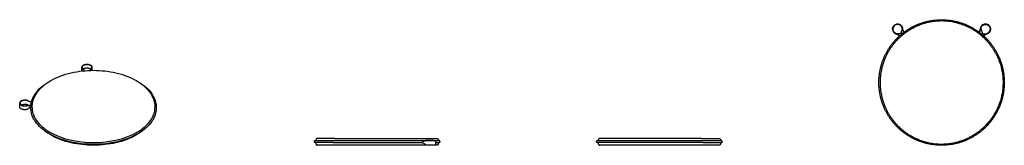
# Model space of a CAD drawing. Header units: millimetres. Extents: x -1570 to 1570, y -200 to 200.
import ezdxf

# ---------------------------------------------------------------- set-up
doc = ezdxf.new("R2010")
doc.units = ezdxf.units.MM
doc.layers.add('Défaut', color=7, linetype='Continuous', true_color=0x000000)

msp = doc.modelspace()

# ---------------------------------------------------------------- linework, layer by layer
at = {"layer": 'Défaut'}
msp.add_lwpolyline([(-288.7, -191.5), (-281.3, -187.3)], dxfattribs=at)
at = {"layer": 'Défaut', "lineweight": -3}
msp.add_lwpolyline([(-244.3, -185.3), (-244, -200)], dxfattribs=at)
for points, weights, knots in [([(1228.2, 141.4), (1286.7, 200), (1369.6, 200), (1452.4, 200), (1511, 141.4), (1569.6, 82.8), (1569.6, 0), (1569.6, -82.8), (1511, -141.4)], [1, 0.853553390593, 0.853553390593, 0.853553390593, 1, 0.853553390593, 0.853553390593, 0.853553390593, 1], [0, 0, 0, 165.685425, 165.685425, 331.37085, 331.37085, 497.056275, 497.056275, 662.7417, 662.7417, 662.7417]), ([(1544.2, 89), (1530.1, 116.6), (1508.2, 138.6), (1450.8, 196), (1369.6, 196), (1322.5, 196), (1280.6, 174.6)], [0.902750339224, 0.938434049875, 1, 0.853553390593, 0.853553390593, 0.853553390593, 0.902750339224], [256.48259, 256.48259, 256.48259, 324.743433, 324.743433, 487.115149, 487.115149, 581.226023, 581.226023, 581.226023]), ([(1245.2, 173.1), (1245.2, 173.1), (1245.2, 173.1), (1245.2, 173.2), (1245.2, 173.3)], [0.991746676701, 0.990949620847, 0.990960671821, 0.990923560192, 1], [0.3511117, 0.3511117, 0.3511117, 0.5, 0.5, 1, 1, 1]), ([(1245.2, 173.1), (1245.2, 173.1), (1245.2, 173), (1245.2, 173), (1245.2, 173)], [1, 0.999962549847, 1, 0.999962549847, 1], [-1, -1, -1, -0.5, -0.5, 0, 0, 0]), ([(1494, 173.1), (1494, 173.1), (1494, 173.1), (1494, 173.2), (1494, 173.3)], [0.991746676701, 0.990949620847, 0.990960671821, 0.990923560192, 1], [0.3511117, 0.3511117, 0.3511117, 0.5, 0.5, 1, 1, 1]), ([(1494, 173.1), (1494, 173.1), (1494, 173), (1494, 173), (1494, 173)], [1, 0.999962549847, 1, 0.999962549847, 1], [-1, -1, -1, -0.5, -0.5, 0, 0, 0]), ([(1511, -141.4), (1452.4, -200), (1369.6, -200), (1286.7, -200), (1228.2, -141.4), (1169.6, -82.8), (1169.6, 0), (1169.6, 82.8), (1228.2, 141.4)], [1, 0.853553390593, 0.853553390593, 0.853553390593, 1, 0.853553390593, 0.853553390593, 0.853553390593, 1], [0, 0, 0, 165.685425, 165.685425, 331.37085, 331.37085, 497.056275, 497.056275, 662.7417, 662.7417, 662.7417]), ([(1231, 138.6), (1173.6, 81.2), (1173.6, 0), (1173.6, -81.2), (1231, -138.6), (1288.4, -196), (1369.6, -196), (1416.6, -196), (1458.6, -174.6)], [1, 0.853553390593, 0.853553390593, 0.853553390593, 1, 0.853553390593, 0.853553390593, 0.853553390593, 0.902750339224], [0, 0, 0, 162.371716, 162.371716, 324.743433, 324.743433, 487.115149, 487.115149, 581.226023, 581.226023, 581.226023]), ([(-1544.5, -57.7), (-1544.5, -57.7), (-1544.5, -57.7), (-1544.5, -57.7), (-1544.5, -57.7)], [1, 0.999962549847, 1, 0.999962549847, 1], [-1, -1, -1, -0.5, -0.5, 0, 0, 0]), ([(-1547.5, -86), (-1547.4, -86), (-1547.4, -86), (-1547.3, -85.9), (-1547.3, -85.9)], [1, 0.997409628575, 0.997409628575, 0.997409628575, 1], [0, 0, 0, 0.5, 0.5, 1, 1, 1]), ([(-620.2, -178), (-622.7, -178), (-624.4, -181), (-625.4, -182.6), (-625.8, -184.8)], [0.853553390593, 0.728553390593, 0.728553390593, 0.728553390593, 0.765943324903], [0, 0, 0, 5.939691, 5.939691, 10.129232, 10.129232, 10.129232]), ([(-570.2, -184.8), (-512.2, -184.8), (-430.2, -184.8), (-348.2, -184.8), (-290.2, -184.8), (-232.2, -184.8), (-232.2, -184.8)], [1, 0.853553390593, 0.853553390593, 0.853553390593, 1, 0.853553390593, 0.853553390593], [0, 0, 0, 164.028571, 164.028571, 328.057141, 328.057141, 492.085712, 492.085712, 492.085712]), ([(-564.5, -178), (-430.2, -178), (-295.8, -178), (-240.2, -178), (-240.2, -178)], [1, 0.707106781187, 1, 0.853553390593, 0.853553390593], [-596.902604, -596.902604, -596.902604, -298.451302, -298.451302, -149.225651, -149.225651, -149.225651]), ([(-240.2, -178), (-237.7, -178), (-235.9, -181), (-235, -182.6), (-234.5, -184.8)], [0.853553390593, 0.728553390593, 0.728553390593, 0.728553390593, 0.765943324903], [0, 0, 0, 5.939691, 5.939691, 10.129232, 10.129232, 10.129232]), ([(271.8, -184.8), (271.8, -184.8), (329.8, -184.8), (387.8, -184.8), (469.8, -184.8), (551.8, -184.8), (609.8, -184.8)], [0.853553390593, 0.853553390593, 1, 0.853553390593, 0.853553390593, 0.853553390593, 1], [0, 0, 0, 164.028571, 164.028571, 328.057141, 328.057141, 492.085712, 492.085712, 492.085712]), ([(279.8, -178), (277.3, -178), (275.6, -181), (274.6, -182.6), (274.2, -184.8)], [0.853553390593, 0.728553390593, 0.728553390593, 0.728553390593, 0.765943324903], [0, 0, 0, 5.939691, 5.939691, 10.129232, 10.129232, 10.129232]), ([(604.2, -178), (548.5, -178), (469.8, -178), (391.1, -178), (335.5, -178), (279.8, -178), (279.8, -178)], [1, 0.853553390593, 0.853553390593, 0.853553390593, 1, 0.853553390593, 0.853553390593], [0, 0, 0, 157.401154, 157.401154, 314.802307, 314.802307, 472.203461, 472.203461, 472.203461]), ([(659.8, -178), (662.3, -178), (664.1, -181), (665, -182.6), (665.5, -184.8)], [0.853553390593, 0.728553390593, 0.728553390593, 0.728553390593, 0.765943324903], [0, 0, 0, 5.939691, 5.939691, 10.129232, 10.129232, 10.129232]), ([(-626.1, -191.5), (-625.8, -194.7), (-624.4, -197), (-622.7, -200), (-620.2, -200)], [0.802783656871, 0.728553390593, 0.728553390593, 0.728553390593, 0.853553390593], [1.757178, 1.757178, 1.757178, 7.66027, 7.66027, 13.599961, 13.599961, 13.599961]), ([(-570.2, -191.5), (-512.2, -191.5), (-430.2, -191.5), (-348.2, -191.5), (-290.2, -191.5), (-289.4, -191.5), (-288.7, -191.5)], [1, 0.853553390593, 0.853553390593, 0.853553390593, 1, 0.997848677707, 0.995728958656], [0, 0, 0, 164.028571, 164.028571, 328.057141, 328.057141, 330.466745, 330.466745, 330.466745]), ([(-240.2, -200), (-240.2, -200), (-295.8, -200), (-430.2, -200), (-564.5, -200)], [0.853553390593, 0.853553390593, 1, 0.707106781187, 1], [-570, -570, -570, -380, -380, 0, 0, 0]), ([(-234.3, -191.5), (-234.6, -194.7), (-235.9, -197), (-237.7, -200), (-240.2, -200)], [0.802794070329, 0.728553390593, 0.728553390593, 0.728553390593, 0.853553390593], [1.756764, 1.756764, 1.756764, 7.66027, 7.66027, 13.599961, 13.599961, 13.599961]), ([(609.8, -191.5), (551.8, -191.5), (469.8, -191.5), (387.8, -191.5), (329.8, -191.5), (271.8, -191.5), (271.8, -191.5)], [1, 0.853553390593, 0.853553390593, 0.853553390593, 1, 0.853553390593, 0.853553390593], [0, 0, 0, 164.028571, 164.028571, 328.057141, 328.057141, 492.085712, 492.085712, 492.085712]), ([(273.9, -191.5), (274.2, -194.7), (275.6, -197), (277.3, -200), (279.8, -200)], [0.802783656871, 0.728553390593, 0.728553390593, 0.728553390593, 0.853553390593], [1.757178, 1.757178, 1.757178, 7.66027, 7.66027, 13.599961, 13.599961, 13.599961]), ([(604.2, -200), (469.8, -200), (335.5, -200), (279.8, -200), (279.8, -200)], [1, 0.707106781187, 1, 0.853553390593, 0.853553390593], [-760, -760, -760, -380, -380, -190, -190, -190]), ([(665.7, -191.5), (665.4, -194.7), (664.1, -197), (662.3, -200), (659.8, -200)], [0.802794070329, 0.728553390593, 0.728553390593, 0.728553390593, 0.853553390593], [1.756764, 1.756764, 1.756764, 7.66027, 7.66027, 13.599961, 13.599961, 13.599961])]:
    msp.add_rational_spline(points, weights, degree=2, knots=knots, dxfattribs=at)
for points, knots in [([(1213.5, 170.2), (1213.5, 171.2), (1213.6, 172.3), (1214, 174.3), (1214.3, 175.3), (1214.9, 176.8), (1215.1, 177.2), (1215.6, 178.2), (1215.9, 178.6), (1216.5, 179.5), (1216.8, 179.9), (1217.4, 180.7), (1217.8, 181.1), (1218.2, 181.5), (1219.7, 183), (1221.4, 184.1), (1224.3, 185.3), (1225.3, 185.6), (1226.9, 186), (1227.4, 186), (1228.2, 186.1), (1228.4, 186.1), (1228.8, 186.1), (1229, 186.1), (1229.2, 186.2), (1229.3, 186.2), (1229.6, 186.2), (1229.7, 186.2), (1230, 186.1), (1230.1, 186.1), (1230.5, 186.1), (1230.8, 186.1), (1231.6, 186), (1232.1, 186), (1233.6, 185.6), (1234.6, 185.3), (1237.5, 184.1), (1239.3, 183), (1240.8, 181.5), (1241.2, 181.1), (1241.5, 180.7), (1242.2, 179.9), (1242.5, 179.5), (1243.1, 178.6), (1243.3, 178.2), (1243.8, 177.2), (1244.1, 176.8), (1244.5, 175.7), (1244.7, 175.1), (1245.2, 173.3)], [-43.089603, -43.089603, -43.089603, -43.089603, -40.140451, -40.140451, -37.191297, -37.191297, -35.71761, -35.71761, -34.243922, -34.243922, -32.770235, -32.770235, -31.296547, -31.296547, -31.296547, -25.375955, -25.375955, -22.422807, -22.422807, -20.947123, -20.947123, -20.209392, -20.209392, -19.84054, -19.84054, -19.471688, -19.471688, -19.102839, -19.102839, -18.733989, -18.733989, -17.996261, -17.996261, -16.520584, -16.520584, -13.567451, -13.567451, -7.646904, -7.646904, -7.646904, -6.173226, -6.173226, -4.699547, -4.699547, -3.225869, -3.225869, -1.75219, -1.75219, 0, 0, 0, 0]), ([(1245.2, 173.1), (1244.7, 174.8), (1244.5, 175.4), (1244.1, 176.5), (1243.8, 177), (1243.3, 177.9), (1243.1, 178.3), (1242.5, 179.2), (1242.2, 179.6), (1241.5, 180.4), (1241.2, 180.8), (1240.8, 181.2), (1239.3, 182.7), (1237.5, 183.9), (1234.6, 185.1), (1233.6, 185.4), (1232.1, 185.7), (1231.6, 185.8), (1230.8, 185.8), (1230.5, 185.9), (1230.1, 185.9), (1230, 185.9), (1229.7, 185.9), (1229.6, 185.9), (1229.3, 185.9), (1229.2, 185.9), (1229, 185.9), (1228.8, 185.9), (1228.4, 185.9), (1228.2, 185.8), (1227.4, 185.8), (1226.9, 185.7), (1225.3, 185.4), (1224.3, 185.1), (1221.4, 183.9), (1219.7, 182.7), (1218.2, 181.2), (1217.8, 180.8), (1217.4, 180.4), (1216.8, 179.6), (1216.5, 179.2), (1215.9, 178.3), (1215.6, 177.9), (1215.1, 177), (1214.9, 176.5), (1214.3, 175), (1214, 174), (1213.6, 172), (1213.5, 170.9), (1213.5, 169.9)], [0, 0, 0, 0, 1.75219, 1.75219, 3.225869, 3.225869, 4.699547, 4.699547, 6.173226, 6.173226, 7.646904, 7.646904, 7.646904, 13.567451, 13.567451, 16.520584, 16.520584, 17.996261, 17.996261, 18.733989, 18.733989, 19.102839, 19.102839, 19.471688, 19.471688, 19.84054, 19.84054, 20.209392, 20.209392, 20.947123, 20.947123, 22.422807, 22.422807, 25.375955, 25.375955, 31.296547, 31.296547, 31.296547, 32.770235, 32.770235, 34.243922, 34.243922, 35.71761, 35.71761, 37.191297, 37.191297, 40.140451, 40.140451, 43.089603, 43.089603, 43.089603, 43.089603]), ([(1213.5, 169.9), (1213.5, 168.8), (1213.6, 167.8), (1214, 165.7), (1214.3, 164.7), (1214.9, 163.3), (1215.1, 162.8), (1215.6, 161.9), (1215.9, 161.4), (1216.5, 160.6), (1216.8, 160.1), (1217.4, 159.3), (1217.8, 159), (1218.2, 158.6), (1219.7, 157.1), (1221.4, 155.9), (1223.4, 155.1)], [43.089603, 43.089603, 43.089603, 43.089603, 46.038742, 46.038742, 48.98788, 48.98788, 50.46156, 50.46156, 51.935239, 51.935239, 53.408918, 53.408918, 54.882598, 54.882598, 54.882598, 60.798845, 60.798845, 60.798845, 60.798845]), ([(1244.2, 172.8), (1243.8, 174.5), (1243.6, 175.1), (1243.2, 176.1), (1242.9, 176.5), (1242.5, 177.4), (1242.2, 177.8), (1241.7, 178.6), (1241.4, 179), (1240.8, 179.8), (1240.4, 180.2), (1240.1, 180.5), (1238.7, 181.9), (1237, 183), (1234.3, 184.1), (1233.4, 184.4), (1231.9, 184.7), (1231.4, 184.8), (1230.7, 184.8), (1230.5, 184.9), (1230.1, 184.9), (1230, 184.9), (1229.7, 184.9), (1229.6, 184.9), (1229.4, 184.9), (1229.2, 184.9), (1229, 184.9), (1228.9, 184.9), (1228.5, 184.9), (1228.3, 184.8), (1227.5, 184.8), (1227, 184.7), (1225.6, 184.4), (1224.6, 184.1), (1221.9, 183), (1220.3, 181.9), (1218.9, 180.5), (1218.5, 180.2), (1218.2, 179.8), (1217.6, 179), (1217.3, 178.6), (1216.7, 177.8), (1216.5, 177.4), (1216, 176.5), (1215.8, 176.1), (1215.2, 174.7), (1215, 173.8), (1214.6, 171.9), (1214.5, 170.9), (1214.5, 169.9)], [0, 0, 0, 0, 1.75219, 1.75219, 3.225869, 3.225869, 4.699547, 4.699547, 6.173226, 6.173226, 7.646904, 7.646904, 7.646904, 13.567451, 13.567451, 16.520584, 16.520584, 17.996261, 17.996261, 18.733989, 18.733989, 19.102839, 19.102839, 19.471688, 19.471688, 19.84054, 19.84054, 20.209392, 20.209392, 20.947123, 20.947123, 22.422807, 22.422807, 25.375955, 25.375955, 31.296547, 31.296547, 31.296547, 32.770235, 32.770235, 34.243922, 34.243922, 35.71761, 35.71761, 37.191297, 37.191297, 40.140451, 40.140451, 43.089603, 43.089603, 43.089603, 43.089603]), ([(1214.5, 169.9), (1214.5, 168.9), (1214.6, 167.9), (1215, 166), (1215.2, 165.1), (1215.8, 163.7), (1216, 163.3), (1216.5, 162.4), (1216.7, 162), (1217.3, 161.2), (1217.6, 160.8), (1218.2, 160), (1218.5, 159.6), (1218.9, 159.3), (1220.3, 157.9), (1221.9, 156.8), (1223.7, 156)], [43.089603, 43.089603, 43.089603, 43.089603, 46.038742, 46.038742, 48.98788, 48.98788, 50.46156, 50.46156, 51.935239, 51.935239, 53.408918, 53.408918, 54.882598, 54.882598, 54.882598, 60.798845, 60.798845, 60.798845, 60.798845]), ([(1223.7, 156.3), (1221.9, 157.1), (1220.3, 158.2), (1218.9, 159.6), (1218.5, 159.9), (1218.2, 160.3), (1217.6, 161), (1217.3, 161.4), (1216.7, 162.2), (1216.5, 162.7), (1216, 163.5), (1215.8, 164), (1215.2, 165.3), (1215, 166.3), (1214.6, 168.1), (1214.5, 169), (1214.5, 169.9)], [-60.803143, -60.803143, -60.803143, -60.803143, -54.882598, -54.882598, -54.882598, -53.408918, -53.408918, -51.935239, -51.935239, -50.46156, -50.46156, -48.98788, -48.98788, -46.038742, -46.038742, -43.356436, -43.356436, -43.356436, -43.356436]), ([(1244.2, 172.9), (1243.3, 166.7), (1241.2, 163.1), (1240, 158.8), (1241.3, 154.2)], [0.099068, 0.099068, 0.099068, 0.099068, 10.927843, 19.291177, 19.291177, 19.291177, 19.291177]), ([(1249.4, 159.8), (1248.8, 160.8), (1246.9, 163.8), (1245.6, 166.4), (1244.2, 172.7)], [-14.379426, -14.379426, -14.379426, -14.379426, -10.927843, -0.094093, -0.094093, -0.094093, -0.094093]), ([(1245.2, 173), (1245.2, 173), (1245.2, 173), (1245.2, 173), (1245.2, 172.9), (1245.2, 172.9), (1245.2, 172.9), (1245.2, 172.9), (1245.2, 172.9), (1245.2, 172.9)], [0.625288, 0.625288, 0.625288, 0.625288, 2.031288, 2.031288, 2.031288, 5.775958, 5.775958, 5.775958, 9.513318, 9.513318, 9.513318, 9.513318]), ([(1250, 160.3), (1249.9, 160.6), (1249.6, 161.1), (1249.1, 161.9), (1248.8, 162.5), (1248.5, 163.1), (1248.2, 163.6), (1247.6, 164.7), (1247, 166.2), (1246.2, 168.8), (1245.5, 171.4), (1245.2, 172.9)], [-14.434469, -14.434469, -14.434469, -14.434469, -13.659804, -12.293823, -10.927843, -10.927843, -9.561862, -8.195882, -5.463921, -2.731961, -0.094157, -0.094157, -0.094157, -0.094157]), ([(1489.1, 160.3), (1489.3, 160.6), (1489.6, 161.1), (1490.1, 161.9), (1490.4, 162.5), (1490.7, 163.1), (1491, 163.6), (1491.5, 164.7), (1492.2, 166.2), (1493, 168.8), (1493.6, 171.4), (1494, 172.9)], [-14.434265, -14.434265, -14.434265, -14.434265, -13.659804, -12.293823, -10.927843, -10.927843, -9.561862, -8.195882, -5.463921, -2.731961, -0.094157, -0.094157, -0.094157, -0.094157]), ([(1489.8, 159.8), (1490.4, 160.8), (1492.2, 163.8), (1493.6, 166.4), (1494.9, 172.7)], [-14.378246, -14.378246, -14.378246, -14.378246, -10.927843, -0.094093, -0.094093, -0.094093, -0.094093]), ([(1525.7, 170.2), (1525.7, 171.2), (1525.6, 172.3), (1525.2, 174.3), (1524.9, 175.3), (1524.3, 176.8), (1524, 177.2), (1523.5, 178.2), (1523.3, 178.6), (1522.7, 179.5), (1522.4, 179.9), (1521.7, 180.7), (1521.4, 181.1), (1521, 181.5), (1519.5, 183), (1517.7, 184.1), (1514.8, 185.3), (1513.8, 185.6), (1512.3, 186), (1511.8, 186), (1511, 186.1), (1510.7, 186.1), (1510.3, 186.1), (1510.2, 186.1), (1509.9, 186.2), (1509.8, 186.2), (1509.6, 186.2), (1509.4, 186.2), (1509.2, 186.1), (1509, 186.1), (1508.6, 186.1), (1508.4, 186.1), (1507.6, 186), (1507.1, 186), (1505.5, 185.6), (1504.5, 185.3), (1501.6, 184.1), (1499.9, 183), (1498.4, 181.5), (1498, 181.1), (1497.6, 180.7), (1497, 179.9), (1496.7, 179.5), (1496.1, 178.6), (1495.8, 178.2), (1495.3, 177.2), (1495.1, 176.8), (1494.7, 175.7), (1494.4, 175.1), (1494, 173.3)], [-43.089603, -43.089603, -43.089603, -43.089603, -40.140451, -40.140451, -37.191297, -37.191297, -35.71761, -35.71761, -34.243922, -34.243922, -32.770235, -32.770235, -31.296547, -31.296547, -31.296547, -25.375955, -25.375955, -22.422807, -22.422807, -20.947123, -20.947123, -20.209392, -20.209392, -19.84054, -19.84054, -19.471688, -19.471688, -19.102839, -19.102839, -18.733989, -18.733989, -17.996261, -17.996261, -16.520584, -16.520584, -13.567451, -13.567451, -7.646904, -7.646904, -7.646904, -6.173226, -6.173226, -4.699547, -4.699547, -3.225869, -3.225869, -1.75219, -1.75219, 0, 0, 0, 0]), ([(1494, 173.1), (1494.4, 174.8), (1494.7, 175.4), (1495.1, 176.5), (1495.3, 177), (1495.8, 177.9), (1496.1, 178.3), (1496.7, 179.2), (1497, 179.6), (1497.6, 180.4), (1498, 180.8), (1498.4, 181.2), (1499.9, 182.7), (1501.6, 183.9), (1504.5, 185.1), (1505.5, 185.4), (1507.1, 185.7), (1507.6, 185.8), (1508.4, 185.8), (1508.6, 185.9), (1509, 185.9), (1509.2, 185.9), (1509.4, 185.9), (1509.6, 185.9), (1509.8, 185.9), (1509.9, 185.9), (1510.2, 185.9), (1510.3, 185.9), (1510.7, 185.9), (1511, 185.8), (1511.8, 185.8), (1512.3, 185.7), (1513.8, 185.4), (1514.8, 185.1), (1517.7, 183.9), (1519.5, 182.7), (1521, 181.2), (1521.4, 180.8), (1521.7, 180.4), (1522.4, 179.6), (1522.7, 179.2), (1523.3, 178.3), (1523.5, 177.9), (1524, 177), (1524.3, 176.5), (1524.9, 175), (1525.2, 174), (1525.6, 172), (1525.7, 170.9), (1525.7, 169.9)], [0, 0, 0, 0, 1.75219, 1.75219, 3.225869, 3.225869, 4.699547, 4.699547, 6.173226, 6.173226, 7.646904, 7.646904, 7.646904, 13.567451, 13.567451, 16.520584, 16.520584, 17.996261, 17.996261, 18.733989, 18.733989, 19.102839, 19.102839, 19.471688, 19.471688, 19.84054, 19.84054, 20.209392, 20.209392, 20.947123, 20.947123, 22.422807, 22.422807, 25.375955, 25.375955, 31.296547, 31.296547, 31.296547, 32.770235, 32.770235, 34.243922, 34.243922, 35.71761, 35.71761, 37.191297, 37.191297, 40.140451, 40.140451, 43.089603, 43.089603, 43.089603, 43.089603]), ([(1494, 172.9), (1494, 172.9), (1494, 172.9), (1494, 172.9), (1494, 172.9), (1494, 172.9), (1494, 173), (1494, 173), (1494, 173), (1494, 173)], [0, 0, 0, 0, 3.737361, 3.737361, 3.737361, 7.48203, 7.48203, 7.48203, 9.356958, 9.356958, 9.356958, 9.356958]), ([(1495, 172.8), (1495.4, 174.5), (1495.6, 175.1), (1496, 176.1), (1496.2, 176.5), (1496.7, 177.4), (1496.9, 177.8), (1497.5, 178.6), (1497.8, 179), (1498.4, 179.8), (1498.7, 180.2), (1499.1, 180.5), (1500.5, 181.9), (1502.1, 183), (1504.9, 184.1), (1505.8, 184.4), (1507.2, 184.7), (1507.7, 184.8), (1508.5, 184.8), (1508.7, 184.9), (1509.1, 184.9), (1509.2, 184.9), (1509.4, 184.9), (1509.6, 184.9), (1509.8, 184.9), (1509.9, 184.9), (1510.2, 184.9), (1510.3, 184.9), (1510.7, 184.9), (1510.9, 184.8), (1511.6, 184.8), (1512.1, 184.7), (1513.6, 184.4), (1514.5, 184.1), (1517.2, 183), (1518.9, 181.9), (1520.3, 180.5), (1520.6, 180.2), (1521, 179.8), (1521.6, 179), (1521.9, 178.6), (1522.4, 177.8), (1522.7, 177.4), (1523.1, 176.5), (1523.4, 176.1), (1523.9, 174.7), (1524.2, 173.8), (1524.6, 171.9), (1524.7, 170.9), (1524.7, 169.9)], [0, 0, 0, 0, 1.75219, 1.75219, 3.225869, 3.225869, 4.699547, 4.699547, 6.173226, 6.173226, 7.646904, 7.646904, 7.646904, 13.567451, 13.567451, 16.520584, 16.520584, 17.996261, 17.996261, 18.733989, 18.733989, 19.102839, 19.102839, 19.471688, 19.471688, 19.84054, 19.84054, 20.209392, 20.209392, 20.947123, 20.947123, 22.422807, 22.422807, 25.375955, 25.375955, 31.296547, 31.296547, 31.296547, 32.770235, 32.770235, 34.243922, 34.243922, 35.71761, 35.71761, 37.191297, 37.191297, 40.140451, 40.140451, 43.089603, 43.089603, 43.089603, 43.089603]), ([(1495, 172.9), (1495.8, 166.7), (1498, 163.1), (1499.2, 158.8), (1497.9, 154.2)], [0.099068, 0.099068, 0.099068, 0.099068, 10.927843, 19.291177, 19.291177, 19.291177, 19.291177]), ([(1524.7, 169.9), (1524.7, 168.9), (1524.6, 167.9), (1524.2, 166), (1523.9, 165.1), (1523.4, 163.7), (1523.1, 163.3), (1522.7, 162.4), (1522.4, 162), (1521.9, 161.2), (1521.6, 160.8), (1521, 160), (1520.6, 159.6), (1520.3, 159.3), (1518.9, 157.9), (1517.2, 156.8), (1515.4, 156)], [43.089603, 43.089603, 43.089603, 43.089603, 46.038742, 46.038742, 48.98788, 48.98788, 50.46156, 50.46156, 51.935239, 51.935239, 53.408918, 53.408918, 54.882598, 54.882598, 54.882598, 60.798845, 60.798845, 60.798845, 60.798845]), ([(1515.4, 156.3), (1517.2, 157.1), (1518.9, 158.2), (1520.3, 159.6), (1520.6, 159.9), (1521, 160.3), (1521.6, 161), (1521.9, 161.4), (1522.4, 162.2), (1522.7, 162.7), (1523.1, 163.5), (1523.4, 164), (1523.9, 165.3), (1524.2, 166.3), (1524.6, 168.1), (1524.7, 169), (1524.7, 169.9)], [-60.803143, -60.803143, -60.803143, -60.803143, -54.882598, -54.882598, -54.882598, -53.408918, -53.408918, -51.935239, -51.935239, -50.46156, -50.46156, -48.98788, -48.98788, -46.038742, -46.038742, -43.358268, -43.358268, -43.358268, -43.358268]), ([(1525.7, 169.9), (1525.7, 168.8), (1525.6, 167.8), (1525.2, 165.7), (1524.9, 164.7), (1524.3, 163.3), (1524, 162.8), (1523.5, 161.9), (1523.3, 161.4), (1522.7, 160.6), (1522.4, 160.1), (1521.7, 159.3), (1521.4, 159), (1521, 158.6), (1519.5, 157.1), (1517.8, 155.9), (1515.8, 155.1)], [43.089603, 43.089603, 43.089603, 43.089603, 46.038742, 46.038742, 48.98788, 48.98788, 50.46156, 50.46156, 51.935239, 51.935239, 53.408918, 53.408918, 54.882598, 54.882598, 54.882598, 60.798845, 60.798845, 60.798845, 60.798845]), ([(1223.4, 155.1), (1225.6, 154.1), (1228.3, 153), (1230.6, 151.8), (1232, 151), (1232.9, 150.4), (1233.7, 149.9), (1234.3, 149.4), (1234.8, 149.1), (1235.1, 148.9)], [60.803143, 60.803143, 60.803143, 60.803143, 64.709061, 66.663221, 68.617381, 70.571541, 72.525701, 74.479861, 76.434021, 76.434021, 76.434021, 76.434021]), ([(1240.8, 156), (1238.9, 156.5), (1234.8, 155.8), (1233.2, 154.5), (1223.7, 156.3)], [-84.109629, -84.109629, -84.109629, -84.109629, -76.435221, -60.803143, -60.803143, -60.803143, -60.803143]), ([(1223.7, 156), (1232.9, 152.2), (1233.8, 150.9), (1236.1, 149.2), (1236.3, 149.1)], [60.803143, 60.803143, 60.803143, 60.803143, 76.435221, 77.922114, 77.922114, 77.922114, 77.922114]), ([(1498.4, 156), (1500.3, 156.5), (1504.3, 155.8), (1506, 154.5), (1515.4, 156.3)], [-84.109629, -84.109629, -84.109629, -84.109629, -76.435221, -60.803143, -60.803143, -60.803143, -60.803143]), ([(1515.4, 156), (1506.3, 152.2), (1505.3, 150.9), (1503.1, 149.2), (1502.9, 149.1)], [60.803143, 60.803143, 60.803143, 60.803143, 76.435221, 77.922114, 77.922114, 77.922114, 77.922114]), ([(1515.8, 155.1), (1513.5, 154.1), (1510.9, 153), (1508.5, 151.8), (1507.2, 151), (1506.2, 150.4), (1505.5, 149.9), (1504.8, 149.4), (1504.4, 149.1), (1504.1, 148.9)], [60.803143, 60.803143, 60.803143, 60.803143, 64.709061, 66.663221, 68.617381, 70.571541, 72.525701, 74.479861, 76.434021, 76.434021, 76.434021, 76.434021]), ([(-1530.2, -79.9), (-1530.2, -71.8), (-1528.9, -63.8), (-1523.8, -48), (-1520, -40.3), (-1515, -33.1), (-1513.7, -31.1), (-1512.2, -29.1), (-1510.7, -27.2), (-1500.6, -14.6), (-1487.1, -3.4), (-1470.7, 6), (-1451.9, 16.9), (-1429.6, 25.4), (-1382.5, 36.1), (-1358.4, 38.8), (-1334.2, 38.8), (-1310, 38.8), (-1285.9, 36.1), (-1238.8, 25.4), (-1216.5, 16.9), (-1197.7, 6), (-1181.3, -3.4), (-1167.8, -14.6), (-1157.7, -27.2), (-1156.2, -29.1), (-1154.7, -31.1), (-1153.3, -33.1), (-1148.4, -40.3), (-1144.5, -48), (-1139.5, -63.8), (-1138.2, -71.8), (-1138.2, -79.9)], [0, 0, 0, 0, 36.22152, 36.22152, 74.131699, 74.131699, 74.131699, 84.662592, 84.662592, 84.662592, 153.622966, 153.622966, 153.622966, 232.845084, 232.845084, 305.798207, 305.798207, 305.798207, 378.75133, 378.75133, 457.973448, 457.973448, 457.973448, 526.933822, 526.933822, 526.933822, 537.464715, 537.464715, 537.464715, 575.374894, 575.374894, 611.596414, 611.596414, 611.596414, 611.596414]), ([(-1371.4, 37), (-1371.4, 36.9), (-1371.4, 36.9), (-1371.4, 36.9), (-1371.4, 36.8), (-1371.4, 36.7), (-1371.4, 36.7)], [-7.779711, -7.779711, -7.779711, -7.779711, -7.6469042, -7.6469042, -7.6469042, -7.3117537, -7.3117537, -7.3117537, -7.3117537]), ([(-1371.3, 49.1), (-1371.2, 50.3), (-1370.8, 51.4), (-1369.6, 53.1), (-1369.1, 53.6), (-1368.3, 54.4), (-1368, 54.6), (-1367.5, 55), (-1367.3, 55.1), (-1367, 55.3), (-1366.9, 55.3), (-1366.8, 55.4), (-1366.7, 55.5), (-1366.5, 55.6), (-1366.4, 55.6), (-1366.2, 55.7), (-1366.1, 55.8), (-1365.8, 55.9), (-1365.6, 56), (-1365, 56.3), (-1364.6, 56.5), (-1363.3, 57), (-1362.4, 57.3), (-1359.4, 58), (-1357.4, 58.2), (-1355.3, 58.2), (-1354.7, 58.2), (-1354.2, 58.2), (-1353.2, 58.2), (-1352.7, 58.1), (-1351.6, 58), (-1351.1, 57.9), (-1350.1, 57.8), (-1349.6, 57.7), (-1348.2, 57.3), (-1347.2, 57), (-1345.5, 56.4), (-1344.7, 56), (-1343.2, 55.2), (-1342.5, 54.7), (-1341.4, 53.7), (-1340.9, 53.2), (-1340.3, 52.3), (-1340.1, 52), (-1339.8, 51.5), (-1339.7, 51.2), (-1339.5, 50.6), (-1339.4, 50.3), (-1339.3, 49.7), (-1339.3, 49.4), (-1339.3, 49.1), (-1339.3, 49.1), (-1339.3, 49), (-1339.3, 49)], [7.779711, 7.779711, 7.779711, 7.779711, 13.567451, 13.567451, 16.520584, 16.520584, 17.996261, 17.996261, 18.733989, 18.733989, 19.102839, 19.102839, 19.471688, 19.471688, 19.84054, 19.84054, 20.209392, 20.209392, 20.947123, 20.947123, 22.422807, 22.422807, 25.375955, 25.375955, 31.296547, 31.296547, 31.296547, 32.770235, 32.770235, 34.243922, 34.243922, 35.71761, 35.71761, 37.191297, 37.191297, 40.140451, 40.140451, 43.089603, 43.089603, 46.038742, 46.038742, 48.98788, 48.98788, 50.46156, 50.46156, 51.935239, 51.935239, 53.408918, 53.408918, 54.882598, 54.882598, 54.882598, 55.015405, 55.015405, 55.015405, 55.015405]), ([(-1368.6, 43.9), (-1369.5, 44.8), (-1369.8, 45.2), (-1370.2, 45.8), (-1370.4, 46), (-1370.7, 46.6), (-1370.9, 46.9), (-1371.1, 47.5), (-1371.1, 47.8), (-1371.2, 48.4), (-1371.3, 48.7), (-1371.3, 49), (-1371.3, 49), (-1371.3, 49.1), (-1371.3, 49.1)], [0, 0, 0, 0, 1.75219, 1.75219, 3.225869, 3.225869, 4.699547, 4.699547, 6.173226, 6.173226, 7.646904, 7.646904, 7.646904, 7.779711, 7.779711, 7.779711, 7.779711]), ([(-1370.3, 49.1), (-1370.2, 50.2), (-1369.9, 51.3), (-1368.7, 52.8), (-1368.3, 53.3), (-1367.5, 54), (-1367.2, 54.3), (-1366.7, 54.6), (-1366.5, 54.7), (-1366.3, 54.8), (-1366.2, 54.9), (-1366, 55), (-1366, 55.1), (-1365.8, 55.2), (-1365.7, 55.2), (-1365.5, 55.3), (-1365.4, 55.3), (-1365.2, 55.5), (-1365, 55.6), (-1364.4, 55.9), (-1364, 56), (-1362.8, 56.5), (-1361.9, 56.8), (-1359.2, 57.4), (-1357.2, 57.7), (-1355.3, 57.7), (-1354.8, 57.7), (-1354.3, 57.6), (-1353.3, 57.6), (-1352.8, 57.6), (-1351.9, 57.4), (-1351.4, 57.4), (-1350.4, 57.2), (-1350, 57.1), (-1348.6, 56.8), (-1347.7, 56.5), (-1346.1, 55.9), (-1345.3, 55.6), (-1344, 54.8), (-1343.3, 54.3), (-1342.2, 53.4), (-1341.8, 52.9), (-1341.2, 52.1), (-1341, 51.9), (-1340.8, 51.3), (-1340.6, 51), (-1340.5, 50.5), (-1340.4, 50.2), (-1340.3, 49.7), (-1340.3, 49.4), (-1340.3, 49.1), (-1340.3, 49.1), (-1340.3, 49), (-1340.3, 49)], [7.779717, 7.779717, 7.779717, 7.779717, 13.567451, 13.567451, 16.520584, 16.520584, 17.996261, 17.996261, 18.733989, 18.733989, 19.102839, 19.102839, 19.471688, 19.471688, 19.84054, 19.84054, 20.209392, 20.209392, 20.947123, 20.947123, 22.422807, 22.422807, 25.375955, 25.375955, 31.296547, 31.296547, 31.296547, 32.770235, 32.770235, 34.243922, 34.243922, 35.71761, 35.71761, 37.191297, 37.191297, 40.140451, 40.140451, 43.089603, 43.089603, 46.038742, 46.038742, 48.98788, 48.98788, 50.46156, 50.46156, 51.935239, 51.935239, 53.408918, 53.408918, 54.882598, 54.882598, 54.882598, 55.01541, 55.01541, 55.01541, 55.01541]), ([(-1367.7, 44.2), (-1368.6, 45.1), (-1368.9, 45.4), (-1369.3, 46), (-1369.5, 46.2), (-1369.8, 46.8), (-1369.9, 47), (-1370.1, 47.6), (-1370.1, 47.9), (-1370.2, 48.4), (-1370.3, 48.7), (-1370.3, 49), (-1370.3, 49), (-1370.3, 49), (-1370.3, 49.1)], [0, 0, 0, 0, 1.75219, 1.75219, 3.225869, 3.225869, 4.699547, 4.699547, 6.173226, 6.173226, 7.646904, 7.646904, 7.646904, 7.779717, 7.779717, 7.779717, 7.779717]), ([(-1364.4, 38), (-1364.6, 38.4), (-1365.1, 39.4), (-1366.3, 41.3), (-1367.7, 43), (-1368.6, 43.9)], [-7.915734, -7.915734, -7.915734, -7.915734, -5.463921, -2.731961, 0, 0, 0, 0]), ([(-1343.5, 42.2), (-1343.9, 42.5), (-1344.4, 42.8), (-1345.5, 43.4), (-1346.3, 43.8), (-1347.9, 44.4), (-1348.8, 44.7), (-1350.2, 45), (-1350.6, 45.1), (-1351.6, 45.2), (-1352, 45.3), (-1353, 45.4), (-1353.5, 45.5), (-1354.5, 45.5), (-1355, 45.5), (-1355.4, 45.5), (-1357.4, 45.5), (-1359.4, 45.3), (-1362.1, 44.6), (-1363, 44.4), (-1364.2, 43.9), (-1364.6, 43.7), (-1365.2, 43.4), (-1365.3, 43.4), (-1365.6, 43.2), (-1365.7, 43.2), (-1365.9, 43.1), (-1366, 43), (-1366.1, 42.9), (-1366.2, 42.9), (-1366.3, 42.8), (-1366.4, 42.8), (-1366.4, 42.8)], [-45.055627, -45.055627, -45.055627, -45.055627, -43.089603, -43.089603, -40.140451, -40.140451, -37.191297, -37.191297, -35.71761, -35.71761, -34.243922, -34.243922, -32.770235, -32.770235, -31.296547, -31.296547, -31.296547, -25.375955, -25.375955, -22.422807, -22.422807, -20.947123, -20.947123, -20.209392, -20.209392, -19.84054, -19.84054, -19.471688, -19.471688, -19.102839, -19.102839, -18.972335, -18.972335, -18.972335, -18.972335]), ([(-1364.2, 37.4), (-1364.2, 37.5), (-1364.3, 37.7), (-1364.4, 37.9), (-1364.4, 38)], [-8.922007, -8.922007, -8.922007, -8.922007, -8.195882, -7.915734, -7.915734, -7.915734, -7.915734]), ([(-1343.8, 39.2), (-1343.8, 39), (-1343.9, 38.8), (-1343.9, 38.6), (-1343.9, 38.6)], [69.445423, 69.445423, 69.445423, 69.445423, 70.571541, 70.674246, 70.674246, 70.674246, 70.674246]), ([(-1340.5, 45.6), (-1341.4, 44.1), (-1342.4, 42.3), (-1343.3, 40.6), (-1343.6, 39.7), (-1343.7, 39.3), (-1343.8, 39.2)], [60.803143, 60.803143, 60.803143, 60.803143, 64.709061, 66.663221, 68.617381, 69.445423, 69.445423, 69.445423, 69.445423]), ([(-1534.2, -79.9), (-1534.2, -77.9), (-1534.1, -75.8), (-1533.7, -71.5), (-1533.4, -69.3), (-1532.5, -64), (-1531.7, -60.9), (-1529.9, -55.3), (-1529, -52.8), (-1526.8, -47.9), (-1525.6, -45.4), (-1522.8, -40.5), (-1521.3, -38.1), (-1509.5, -20.8), (-1494.2, -7.4), (-1474.9, 3.7), (-1473.1, 4.8), (-1471.3, 5.8), (-1469.4, 6.8)], [0, 0, 0, 0, 10.16674, 10.16674, 21.128217, 21.128217, 36.686942, 36.686942, 49.418871, 49.418871, 62.370708, 62.370708, 75.517893, 75.517893, 157.299867, 157.299867, 157.299867, 165.015714, 165.015714, 165.015714, 165.015714]), ([(-1199, 6.8), (-1197.1, 5.8), (-1195.3, 4.8), (-1193.5, 3.7), (-1174.2, -7.4), (-1158.9, -20.8), (-1147.1, -38.1), (-1145.5, -40.5), (-1142.8, -45.4), (-1141.6, -47.9), (-1139.4, -52.8), (-1138.5, -55.3), (-1136.7, -60.9), (-1135.9, -64), (-1135, -69.3), (-1134.7, -71.5), (-1134.3, -75.8), (-1134.2, -77.9), (-1134.2, -79.9)], [469.949045, 469.949045, 469.949045, 469.949045, 477.663013, 477.663013, 477.663013, 559.444987, 559.444987, 572.592172, 572.592172, 585.544009, 585.544009, 598.275938, 598.275938, 613.834663, 613.834663, 624.79614, 624.79614, 634.96288, 634.96288, 634.96288, 634.96288]), ([(-1544.5, -57.7), (-1546.1, -57.1), (-1546.7, -57), (-1547.8, -56.7), (-1548.2, -56.6), (-1549.3, -56.4), (-1549.8, -56.4), (-1550.8, -56.3), (-1551.3, -56.2), (-1552.3, -56.2), (-1552.9, -56.1), (-1553.4, -56.1), (-1555.5, -56.2), (-1557.6, -56.4), (-1560.5, -57.1), (-1561.4, -57.4), (-1562.7, -57.9), (-1563.1, -58.1), (-1563.7, -58.4), (-1563.9, -58.5), (-1564.2, -58.6), (-1564.3, -58.7), (-1564.5, -58.8), (-1564.6, -58.8), (-1564.8, -58.9), (-1564.9, -59), (-1565.1, -59.1), (-1565.2, -59.1), (-1565.4, -59.3), (-1565.6, -59.4), (-1566.1, -59.8), (-1566.4, -60), (-1567.3, -60.8), (-1567.8, -61.3), (-1569, -63), (-1569.4, -64.1), (-1569.4, -65.3)], [0, 0, 0, 0, 1.75219, 1.75219, 3.225869, 3.225869, 4.699547, 4.699547, 6.173226, 6.173226, 7.646904, 7.646904, 7.646904, 13.567451, 13.567451, 16.520584, 16.520584, 17.996261, 17.996261, 18.733989, 18.733989, 19.102839, 19.102839, 19.471688, 19.471688, 19.84054, 19.84054, 20.209392, 20.209392, 20.947123, 20.947123, 22.422807, 22.422807, 25.375955, 25.375955, 31.164558, 31.164558, 31.164558, 31.164558]), ([(-1545.1, -58.2), (-1546.6, -57.6), (-1547.1, -57.5), (-1548.1, -57.3), (-1548.6, -57.2), (-1549.5, -57), (-1550, -56.9), (-1550.9, -56.8), (-1551.4, -56.8), (-1552.4, -56.7), (-1552.9, -56.7), (-1553.4, -56.7), (-1555.4, -56.7), (-1557.3, -57), (-1560, -57.6), (-1560.9, -57.9), (-1562.1, -58.4), (-1562.5, -58.5), (-1563.1, -58.8), (-1563.3, -58.9), (-1563.6, -59), (-1563.6, -59.1), (-1563.8, -59.2), (-1563.9, -59.2), (-1564.1, -59.3), (-1564.2, -59.4), (-1564.3, -59.5), (-1564.4, -59.5), (-1564.7, -59.7), (-1564.8, -59.8), (-1565.3, -60.1), (-1565.6, -60.4), (-1566.4, -61.1), (-1566.9, -61.6), (-1568, -63.1), (-1568.4, -64.2), (-1568.4, -65.3)], [0, 0, 0, 0, 1.75219, 1.75219, 3.225869, 3.225869, 4.699547, 4.699547, 6.173226, 6.173226, 7.646904, 7.646904, 7.646904, 13.567451, 13.567451, 16.520584, 16.520584, 17.996261, 17.996261, 18.733989, 18.733989, 19.102839, 19.102839, 19.471688, 19.471688, 19.84054, 19.84054, 20.209392, 20.209392, 20.947123, 20.947123, 22.422807, 22.422807, 25.375955, 25.375955, 31.164553, 31.164553, 31.164553, 31.164553]), ([(-1532.3, -63.5), (-1533.3, -63.2), (-1536.8, -62), (-1539.6, -60.7), (-1545.1, -58.2)], [-14.3181, -14.3181, -14.3181, -14.3181, -10.927843, 0, 0, 0, 0]), ([(-1532.3, -63.5), (-1532.5, -63.4), (-1533, -63.2), (-1533.9, -62.9), (-1534.5, -62.6), (-1535.1, -62.3), (-1535.7, -62.1), (-1536.9, -61.5), (-1538.4, -60.7), (-1540.9, -59.5), (-1543.2, -58.3), (-1544.5, -57.7)], [-14.256341, -14.256341, -14.256341, -14.256341, -13.659804, -12.293823, -10.927843, -10.927843, -9.561862, -8.195882, -5.463921, -2.731961, 0, 0, 0, 0]), ([(-1547.5, -86), (-1549.4, -86.4), (-1551.5, -86.7), (-1553.6, -86.7), (-1554.1, -86.7), (-1554.6, -86.7), (-1555.7, -86.6), (-1556.2, -86.6), (-1557.2, -86.5), (-1557.7, -86.4), (-1558.7, -86.2), (-1559.2, -86.1), (-1560.7, -85.8), (-1561.6, -85.5), (-1563.3, -84.8), (-1564.2, -84.4), (-1565.6, -83.6), (-1566.3, -83.1), (-1567.5, -82.1), (-1568, -81.6), (-1568.6, -80.8), (-1568.7, -80.5), (-1569, -79.9), (-1569.2, -79.6), (-1569.4, -79), (-1569.5, -78.7), (-1569.6, -78.1), (-1569.6, -77.8), (-1569.6, -77.5), (-1569.6, -77.5), (-1569.6, -77.5), (-1569.6, -77.4)], [-60.803143, -60.803143, -60.803143, -60.803143, -54.882598, -54.882598, -54.882598, -53.408918, -53.408918, -51.935239, -51.935239, -50.46156, -50.46156, -48.98788, -48.98788, -46.038742, -46.038742, -43.089603, -43.089603, -40.140451, -40.140451, -37.191297, -37.191297, -35.71761, -35.71761, -34.243922, -34.243922, -32.770235, -32.770235, -31.296547, -31.296547, -31.296547, -31.164558, -31.164558, -31.164558, -31.164558]), ([(-1569.4, -65.3), (-1569.4, -65.3), (-1569.4, -65.4), (-1569.4, -65.4), (-1569.4, -65.7), (-1569.4, -66), (-1569.3, -66.6), (-1569.2, -66.9), (-1569, -67.5), (-1568.9, -67.8), (-1568.6, -68.3), (-1568.4, -68.6), (-1567.8, -69.5), (-1567.3, -70), (-1566.1, -71), (-1565.5, -71.5), (-1564, -72.3), (-1563.2, -72.7), (-1561.4, -73.4), (-1560.5, -73.6), (-1559, -74), (-1558.5, -74.1), (-1557.5, -74.3), (-1557, -74.3), (-1556, -74.4), (-1555.5, -74.5), (-1554.4, -74.5), (-1553.9, -74.6), (-1553.4, -74.6), (-1551.3, -74.5), (-1549.2, -74.3), (-1547.3, -73.8)], [31.164558, 31.164558, 31.164558, 31.164558, 31.296547, 31.296547, 31.296547, 32.770235, 32.770235, 34.243922, 34.243922, 35.71761, 35.71761, 37.191297, 37.191297, 40.140451, 40.140451, 43.089603, 43.089603, 46.038742, 46.038742, 48.98788, 48.98788, 50.46156, 50.46156, 51.935239, 51.935239, 53.408918, 53.408918, 54.882598, 54.882598, 54.882598, 60.798845, 60.798845, 60.798845, 60.798845]), ([(-1568.4, -65.3), (-1568.4, -65.3), (-1568.4, -65.4), (-1568.4, -65.4), (-1568.4, -65.7), (-1568.4, -66), (-1568.3, -66.5), (-1568.2, -66.8), (-1568, -67.4), (-1567.9, -67.6), (-1567.6, -68.2), (-1567.4, -68.4), (-1566.9, -69.2), (-1566.4, -69.7), (-1565.3, -70.6), (-1564.7, -71.1), (-1563.3, -71.9), (-1562.5, -72.2), (-1560.9, -72.8), (-1560, -73.1), (-1558.7, -73.4), (-1558.2, -73.5), (-1557.3, -73.7), (-1556.8, -73.8), (-1555.8, -73.9), (-1555.4, -73.9), (-1554.4, -74), (-1553.9, -74), (-1553.4, -74), (-1551.4, -74), (-1549.5, -73.7), (-1547.7, -73.3)], [31.164553, 31.164553, 31.164553, 31.164553, 31.296547, 31.296547, 31.296547, 32.770235, 32.770235, 34.243922, 34.243922, 35.71761, 35.71761, 37.191297, 37.191297, 40.140451, 40.140451, 43.089603, 43.089603, 46.038742, 46.038742, 48.98788, 48.98788, 50.46156, 50.46156, 51.935239, 51.935239, 53.408918, 53.408918, 54.882598, 54.882598, 54.882598, 60.798845, 60.798845, 60.798845, 60.798845]), ([(-1564.1, -71.4), (-1564.1, -71.4), (-1564, -71.3), (-1563.8, -71.2), (-1563.7, -71.2), (-1563.5, -71), (-1563.3, -70.9), (-1562.7, -70.7), (-1562.3, -70.5), (-1561.1, -70), (-1560.2, -69.8), (-1557.5, -69.1), (-1555.6, -68.9), (-1553.6, -68.9), (-1553.1, -68.9), (-1552.6, -68.9), (-1551.6, -68.9), (-1551.1, -69), (-1550.2, -69.1), (-1549.7, -69.1), (-1548.8, -69.3), (-1548.3, -69.4), (-1547.3, -69.6), (-1546.8, -69.8), (-1545.2, -70.3)], [-19.392456, -19.392456, -19.392456, -19.392456, -19.102839, -19.102839, -18.733989, -18.733989, -17.996261, -17.996261, -16.520584, -16.520584, -13.567451, -13.567451, -7.646904, -7.646904, -7.646904, -6.173226, -6.173226, -4.699547, -4.699547, -3.225869, -3.225869, -1.75219, -1.75219, 0, 0, 0, 0]), ([(-1547.7, -73.3), (-1538.4, -71.6), (-1536.9, -72.2), (-1534.1, -72.5), (-1533.8, -72.6)], [60.803143, 60.803143, 60.803143, 60.803143, 76.435221, 78.064867, 78.064867, 78.064867, 78.064867]), ([(-1547.3, -73.8), (-1545, -73.4), (-1542.3, -73.1), (-1539.8, -72.9), (-1538.3, -72.9), (-1537.2, -72.9), (-1536.3, -73), (-1535.5, -73.2), (-1534.9, -73.3), (-1534.6, -73.3)], [60.803143, 60.803143, 60.803143, 60.803143, 64.709061, 66.663221, 68.617381, 70.571541, 72.525701, 74.479861, 76.434021, 76.434021, 76.434021, 76.434021]), ([(-1536.7, -78.2), (-1536.7, -78.3), (-1537, -78.5), (-1537.4, -78.9), (-1537.7, -79.2), (-1537.9, -79.6), (-1538.1, -79.8), (-1538.3, -80.2), (-1538.6, -80.6), (-1539.1, -81.2), (-1539.9, -81.9), (-1541, -82.7), (-1543, -83.9), (-1545.3, -85), (-1547.3, -85.9)], [-84.109629, -84.109629, -84.109629, -84.109629, -83.529788, -81.257123, -78.984459, -78.984459, -76.711794, -76.435221, -74.43913, -72.166465, -69.893801, -67.621136, -65.348472, -60.803143, -60.803143, -60.803143, -60.803143]), ([(-1534.1, -76.9), (-1535, -77.3), (-1535.8, -77.7), (-1536.6, -78.2), (-1536.6, -78.2), (-1536.7, -78.2)], [0.688769, 0.688769, 0.688769, 0.688769, 2.65639, 2.65639, 2.765164, 2.765164, 2.765164, 2.765164]), ([(-1134.2, -79.9), (-1134.2, -82), (-1134.3, -84), (-1134.7, -88.3), (-1135, -90.5), (-1135.9, -95.9), (-1136.7, -98.9), (-1138.5, -104.5), (-1139.4, -107), (-1141.6, -111.9), (-1142.8, -114.4), (-1145.5, -119.3), (-1147.1, -121.7), (-1158.9, -139), (-1174.2, -152.4), (-1193.5, -163.5), (-1231, -185.2), (-1281.5, -197.2), (-1334.2, -197.2), (-1386.9, -197.2), (-1437.4, -185.2), (-1474.9, -163.5), (-1494.2, -152.4), (-1509.5, -139), (-1521.3, -121.7), (-1522.8, -119.3), (-1525.6, -114.4), (-1526.8, -111.9), (-1529, -107), (-1529.9, -104.5), (-1531.7, -98.9), (-1532.5, -95.9), (-1533.4, -90.5), (-1533.7, -88.3), (-1534.1, -84), (-1534.2, -82), (-1534.2, -79.9)], [0, 0, 0, 0, 10.16674, 10.16674, 21.128217, 21.128217, 36.686942, 36.686942, 49.418871, 49.418871, 62.370708, 62.370708, 75.517893, 75.517893, 157.299867, 157.299867, 157.299867, 317.48144, 317.48144, 317.48144, 477.663013, 477.663013, 477.663013, 559.444987, 559.444987, 572.592172, 572.592172, 585.544009, 585.544009, 598.275938, 598.275938, 613.834663, 613.834663, 624.79614, 624.79614, 634.96288, 634.96288, 634.96288, 634.96288]), ([(-1530.2, -79.9), (-1530.2, -81.7), (-1530.1, -83.5), (-1529.8, -87.3), (-1529.5, -89.2), (-1528.7, -93.9), (-1528, -96.7), (-1526.4, -101.7), (-1525.5, -103.9), (-1523.5, -108.5), (-1522.4, -110.7), (-1519.9, -115.3), (-1518.4, -117.6), (-1507.2, -134), (-1492.4, -147), (-1473.5, -158), (-1436.6, -179.3), (-1386.4, -191.2), (-1334.2, -191.2), (-1282, -191.2), (-1231.8, -179.3), (-1194.9, -158), (-1176, -147), (-1161.2, -134), (-1149.9, -117.6), (-1148.5, -115.3), (-1146, -110.7), (-1144.9, -108.5), (-1142.9, -103.9), (-1142, -101.7), (-1140.4, -96.7), (-1139.7, -93.9), (-1138.9, -89.2), (-1138.6, -87.3), (-1138.3, -83.5), (-1138.2, -81.7), (-1138.2, -79.9)], [0, 0, 0, 0, 9.954082, 9.954082, 20.692348, 20.692348, 35.952167, 35.952167, 48.456543, 48.456543, 61.192927, 61.192927, 74.134069, 74.134069, 154.95754, 154.95754, 154.95754, 313.852183, 313.852183, 313.852183, 472.746826, 472.746826, 472.746826, 553.570297, 553.570297, 566.511439, 566.511439, 579.247823, 579.247823, 591.752199, 591.752199, 607.012018, 607.012018, 617.750284, 617.750284, 627.704366, 627.704366, 627.704366, 627.704366]), ([(-1171.1, -148.2), (-1178.8, -155.1), (-1187.7, -161.5), (-1197.7, -167.2), (-1216.5, -178.1), (-1238.8, -186.6), (-1285.9, -197.3), (-1310, -200), (-1334.2, -200), (-1358.4, -200), (-1382.5, -197.3), (-1429.6, -186.6), (-1451.9, -178.1), (-1470.7, -167.2), (-1480.7, -161.5), (-1489.6, -155.1), (-1497.3, -148.2)], [111.71184, 111.71184, 111.71184, 111.71184, 153.622966, 153.622966, 153.622966, 232.845084, 232.845084, 305.798207, 305.798207, 305.798207, 378.75133, 378.75133, 457.973448, 457.973448, 457.973448, 499.873904, 499.873904, 499.873904, 499.873904]), ([(-280.7, -187), (-280.7, -187), (-280.9, -187.1), (-281.1, -187.2), (-281.3, -187.3)], [74.317014, 74.317014, 74.317014, 74.317014, 74.479861, 76.434021, 76.434021, 76.434021, 76.434021]), ([(-275.1, -185.2), (-276, -185.3), (-277.2, -185.6), (-278.4, -185.9), (-279.1, -186.2), (-279.7, -186.5), (-280.3, -186.7), (-280.6, -186.9), (-280.7, -187)], [60.803143, 60.803143, 60.803143, 60.803143, 64.709061, 66.663221, 68.617381, 70.571541, 72.525701, 74.317014, 74.317014, 74.317014, 74.317014]), ([(-260.3, -185.2), (-261.3, -185.2), (-262.4, -185.2), (-264.4, -185.2), (-265.4, -185.2), (-266.9, -185.2), (-267.4, -185.2), (-268.3, -185.2), (-268.7, -185.2), (-269.6, -185.2), (-270, -185.2), (-270.8, -185.2), (-271.2, -185.2), (-271.6, -185.2), (-273.1, -185.2), (-274.3, -185.2), (-275.1, -185.2)], [43.089603, 43.089603, 43.089603, 43.089603, 46.038742, 46.038742, 48.98788, 48.98788, 50.46156, 50.46156, 51.935239, 51.935239, 53.408918, 53.408918, 54.882598, 54.882598, 54.882598, 60.798845, 60.798845, 60.798845, 60.798845]), ([(-244.3, -185.3), (-244.3, -185.3), (-244.3, -185.3), (-244.3, -185.3), (-244.3, -185.3), (-244.4, -185.3), (-244.5, -185.3), (-244.8, -185.3), (-245.1, -185.3), (-246.3, -185.3), (-247.5, -185.3), (-249, -185.3), (-249.3, -185.3), (-249.7, -185.2), (-250.5, -185.2), (-251, -185.2), (-251.8, -185.2), (-252.3, -185.2), (-253.2, -185.2), (-253.7, -185.2), (-255.1, -185.2), (-256.1, -185.2), (-258.2, -185.2), (-259.2, -185.2), (-260.3, -185.2)], [19.84054, 19.84054, 19.84054, 19.84054, 20.209392, 20.209392, 20.947123, 20.947123, 22.422807, 22.422807, 25.375955, 25.375955, 31.296547, 31.296547, 31.296547, 32.770235, 32.770235, 34.243922, 34.243922, 35.71761, 35.71761, 37.191297, 37.191297, 40.140451, 40.140451, 43.089603, 43.089603, 43.089603, 43.089603])]:
    msp.add_open_spline(points, degree=3, knots=knots, dxfattribs=at)
for points, weights in [([(1231, 138.6), (1252.9, 160.5), (1280.6, 174.6)], [1, 0.938434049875, 0.902750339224]), ([(1494, 173), (1494, 173), (1494, 173)], [0.997164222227, 0.997157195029, 0.997150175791]), ([(1544.2, 89), (1608.9, -37.9), (1508.2, -138.6)], [0.902750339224, 0.768672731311, 1]), ([(1508.2, -138.6), (1486.2, -160.5), (1458.6, -174.6)], [1, 0.938434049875, 0.902750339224]), ([(-630.2, -188.2), (-630.2, -184.8), (-628.2, -184.8)], [0.853553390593, 0.603553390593, 0.853553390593]), ([(-628.2, -191.5), (-630.2, -191.5), (-630.2, -188.2)], [0.853553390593, 0.603553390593, 0.853553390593]), ([(-628.2, -184.8), (-628.2, -184.8), (-570.2, -184.8)], [0.853553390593, 0.853553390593, 1]), ([(-564.5, -178), (-620.2, -178), (-620.2, -178)], [1, 0.853553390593, 0.853553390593]), ([(-230.2, -188.2), (-230.2, -184.8), (-232.2, -184.8)], [0.853553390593, 0.603553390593, 0.853553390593]), ([(-230.2, -188.2), (-230.2, -191.5), (-232.2, -191.5)], [0.853553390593, 0.603553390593, 0.853553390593]), ([(269.8, -188.2), (269.8, -184.8), (271.8, -184.8)], [0.853553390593, 0.603553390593, 0.853553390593]), ([(271.8, -191.5), (269.8, -191.5), (269.8, -188.2)], [0.853553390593, 0.603553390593, 0.853553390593]), ([(604.2, -178), (659.8, -178), (659.8, -178)], [1, 0.853553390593, 0.853553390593]), ([(609.8, -184.8), (667.8, -184.8), (667.8, -184.8)], [1, 0.853553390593, 0.853553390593]), ([(669.8, -188.2), (669.8, -184.8), (667.8, -184.8)], [0.853553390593, 0.603553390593, 0.853553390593]), ([(669.8, -188.2), (669.8, -191.5), (667.8, -191.5)], [0.853553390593, 0.603553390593, 0.853553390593]), ([(-570.2, -191.5), (-628.2, -191.5), (-628.2, -191.5)], [1, 0.853553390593, 0.853553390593]), ([(-564.5, -200), (-620.2, -200), (-620.2, -200)], [1, 0.853553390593, 0.853553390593]), ([(-244.2, -191.5), (-232.2, -191.5), (-232.2, -191.5)], [0.880215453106, 0.853553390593, 0.853553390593]), ([(659.8, -200), (659.8, -200), (604.2, -200)], [0.853553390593, 0.853553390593, 1]), ([(609.8, -191.5), (667.8, -191.5), (667.8, -191.5)], [1, 0.853553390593, 0.853553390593])]:
    msp.add_rational_spline(points, weights, degree=2, dxfattribs=at)
for points, degree in [([(1244.2, 172.7), (1244.2, 172.7), (1244.2, 172.8), (1244.2, 172.8)], 3), ([(1245.2, 173.1), (1245.2, 173.1), (1245.2, 173), (1245.2, 173)], 3), ([(1245.2, 172.9), (1245.2, 172.9), (1245.2, 173), (1245.2, 173)], 3), ([(1494, 173), (1494, 173), (1494, 173), (1494, 173.1)], 3), ([(1494, 172.9), (1494, 172.9), (1494, 173), (1494, 173)], 3), ([(1494.9, 172.7), (1494.9, 172.7), (1495, 172.8), (1495, 172.8)], 3), ([(1235.1, 148.9), (1235.2, 148.7), (1235.4, 148.6), (1235.6, 148.5)], 3), ([(1240.8, 155.9), (1240.8, 155.9), (1240.8, 155.9), (1240.8, 156)], 3), ([(1498.3, 155.9), (1498.3, 155.9), (1498.4, 155.9), (1498.4, 156)], 3), ([(1504.1, 148.9), (1503.9, 148.7), (1503.8, 148.6), (1503.6, 148.5)], 3), ([(-1371.4, 37), (-1371.4, 43), (-1371.3, 49.1)], 2), ([(-1363.5, 38.4), (-1364.1, 39.9), (-1365.2, 41.5), (-1367.7, 44.2)], 3), ([(-1363.5, 38.4), (-1363.4, 38.1), (-1363.2, 37.8), (-1363.1, 37.5)], 3), ([(-1363.1, 37.5), (-1363.3, 37.8), (-1363.4, 38.1), (-1363.5, 38.4)], 3), ([(-1344.7, 39.5), (-1344.8, 39.1), (-1344.9, 38.9), (-1345, 38.6)], 3), ([(-1345, 38.6), (-1344.9, 38.9), (-1344.8, 39.2), (-1344.7, 39.5)], 3), ([(-1341.4, 45.8), (-1343.5, 42.6), (-1344.3, 40.8), (-1344.7, 39.5)], 3), ([(-1340.3, 49), (-1340.3, 47.9), (-1340.7, 46.8), (-1341.4, 45.8)], 3), ([(-1339.3, 49), (-1339.3, 47.8), (-1339.7, 46.6), (-1340.5, 45.6)], 3), ([(-1339.3, 49), (-1339.3, 43.9), (-1339.4, 38.7)], 2), ([(-1569.6, -77.4), (-1569.5, -71.4), (-1569.4, -65.3)], 2), ([(-1547.7, -73.3), (-1547.7, -73.3), (-1547.7, -73.3)], 2), ([(-1547.7, -73.3), (-1547.7, -73.3), (-1547.7, -73.3)], 2), ([(-1545.2, -70.3), (-1543.7, -71.2), (-1542.7, -71.9), (-1542, -72.4)], 3), ([(-1534.6, -73.3), (-1534.4, -73.4), (-1534.1, -73.4), (-1533.9, -73.4)], 3)]:
    msp.add_open_spline(points, degree=degree, dxfattribs=at)
at = {"layer": 'Défaut'}
msp.add_open_spline([(-288.7, -191.5), (-283, -193.2), (-277.3, -194.8), (-276.6, -197.4), (-275.9, -200)], degree=3, dxfattribs=at)

doc.saveas('drawing.dxf')
